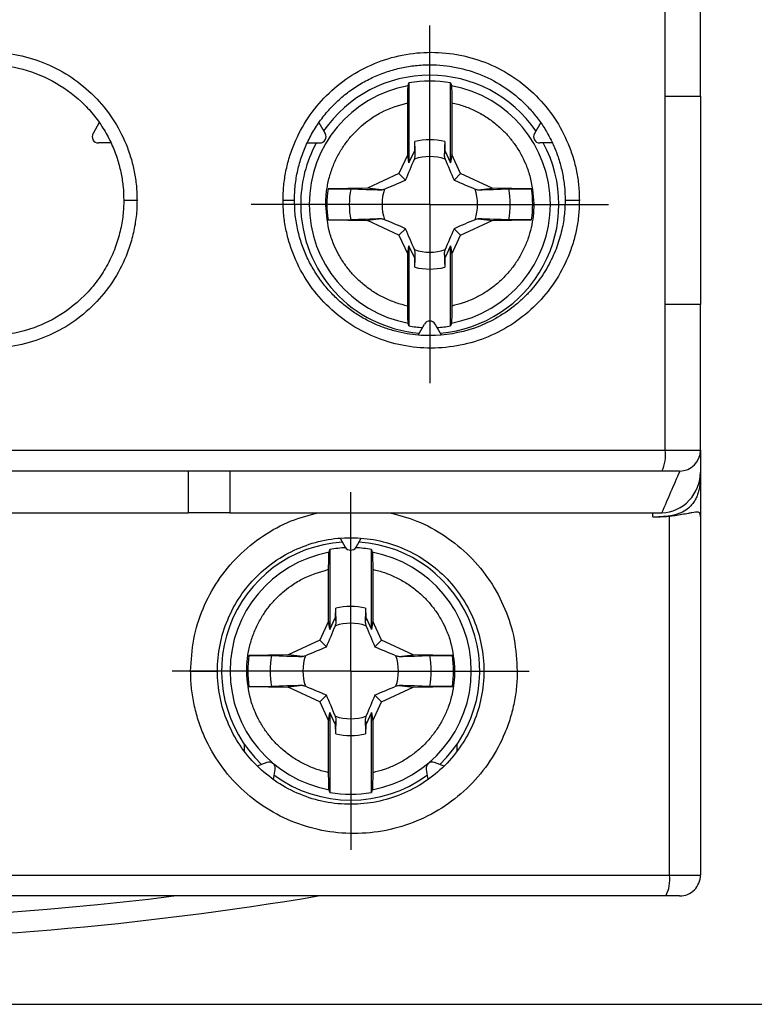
# Model space of a CAD drawing. Header units: inches. Extents: x 0.5 to 21.5, y 0.5 to 16.5.
# Tile 8 of 22: x 18.867 to 19.562, y 6.382 to 7.313. Entities that reach past the tile are written whole.
import ezdxf

# ---------------------------------------------------------------- set-up
doc = ezdxf.new("R2010")
doc.units = ezdxf.units.IN
doc.header["$LTSCALE"] = 2
doc.header["$MEASUREMENT"] = 0
doc.linetypes.add('CENTERX2', pattern=[0.8, 0.5, -0.1, 0.1, -0.1])
doc.layers.add('CENTER', color=40, linetype='CENTERX2')
doc.layers.add('DIMENSIONS', color=140, linetype='Continuous', lineweight=25)
doc.styles.add('SLDTEXTSTYLE0', font='TXT', dxfattribs={"width": 0.7})
doc.dimstyles.new('SLDDIMSTYLE0', dxfattribs={"dimtxt": 0.169922, "dimasz": 0.26, "dimexe": 0, "dimexo": 0.0625, "dimgap": 0.04248, "dimtad": 0, "dimtih": 1, "dimtoh": 1, "dimrnd": 1e-09, "dimzin": 12, "dimdsep": 46, "dimtxsty": 'SLDTEXTSTYLE0', "dimsah": 1, "dimcen": 0.09, "dimadec": 0, "dimazin": 3, "dimtfac": 1, "dimtofl": 0, "dimtmove": 0, "dimatfit": 3, "dimfxl": 0, "dimfrac": 2, "dimtolj": 1, "dimtzin": 12, "dimarcsym": 0})

# ---------------------------------------------------------------- blocks, each defined once
blk = doc.blocks.new('_D_7')
at = {"layer": 'DIMENSIONS'}
for p, q in [((19.41429, 9.41388), (20.56852, 9.41388)), ((20.31852, 9.41388), (20.31852, 8.23967)), ((20.06605, 7.93157), (20.00899, 7.93157)), ((20.00899, 7.93157), (20.00899, 7.66151)), ((20.57099, 7.93157), (20.62805, 7.93157)), ((20.62805, 7.93157), (20.62805, 7.66151)), ((20.00899, 7.66151), (20.06605, 7.66151)), ((20.62805, 7.66151), (20.57099, 7.66151)), ((20.31852, 6.38238), (20.31852, 7.62347)), ((18.04421, 6.38238), (20.56852, 6.38238))]:
    blk.add_line(p, q, dxfattribs=at)
for points in [[(20.31852, 9.41388), (20.27852, 9.15388), (20.35852, 9.15388)], [(20.31852, 6.38238), (20.35852, 6.64238), (20.27852, 6.64238)]]:
    blk.add_solid(points, dxfattribs=at)
at = {"layer": 'DIMENSIONS', "char_height": 0.166667, "attachment_point": 1, "style": 'SLDTEXTSTYLE0'}
for s, insert in [('3.03', (20.06605, 8.18446)), ('77.0', (20.06605, 7.87636))]:
    blk.add_mtext(s, dxfattribs=dict(at, insert=insert))
blk = doc.blocks.new('SW_CENTERMARKSYMBOL_6')
at = {"layer": 'CENTER', "color": 0}
for p, q in [((0, 0.1), (0, 0.1689)), ((0, 0), (0, 0.1)), ((-0.1, 0), (-0.1689, 0)), ((0, 0), (-0.1, 0)), ((0, 0), (0, -0.1)), ((0, 0), (0.1, 0)), ((0.1, 0), (0.1689, 0)), ((0, -0.1), (0, -0.1689))]:
    blk.add_line(p, q, dxfattribs=at)
blk = doc.blocks.new('SW_CENTERMARKSYMBOL_12')
at = {"layer": 'CENTER', "color": 0}
for p, q in [((0, 0.1), (0, 0.1689)), ((0, 0), (0, 0.1)), ((-0.1, 0), (-0.1689, 0)), ((0, 0), (-0.1, 0)), ((0, 0), (0, -0.1)), ((0, 0), (0.1, 0)), ((0.1, 0), (0.1689, 0)), ((0, -0.1), (0, -0.1689))]:
    blk.add_line(p, q, dxfattribs=at)

msp = doc.modelspace()

# ---------------------------------------------------------------- linework, layer by layer
for p, q in [((19.51114, 7.24065), (19.51114, 7.34301)), ((19.47782, 7.24065), (19.47782, 7.32333)), ((19.23555, 7.25315), (19.23555, 7.17749)), ((19.27492, 7.17749), (19.27492, 7.25315)), ((19.47782, 7.0438), (19.47782, 7.24065)), ((19.47782, 7.24065), (19.51114, 7.24065)), ((19.51114, 7.24065), (19.51114, 7.0438)), ((19.23441, 7.18538), (19.23441, 7.23437)), ((19.27605, 7.23437), (19.27605, 7.18538)), ((18.94276, 7.21556), (18.93679, 7.20522)), ((19.15038, 7.21556), (19.15636, 7.20522)), ((19.36008, 7.21556), (19.35411, 7.20522)), ((18.95385, 7.19636), (18.9419, 7.19636)), ((19.1393, 7.19636), (19.15124, 7.19636)), ((19.24095, 7.18907), (19.2411, 7.19771)), ((19.26937, 7.19771), (19.26952, 7.18907)), ((19.37117, 7.19636), (19.35922, 7.19636)), ((19.23441, 7.18538), (19.22606, 7.16746)), ((19.23555, 7.17749), (19.23441, 7.18538)), ((19.23555, 7.17749), (19.24095, 7.18907)), ((19.24156, 7.184), (19.24095, 7.18907)), ((19.26952, 7.18907), (19.2689, 7.184)), ((19.26952, 7.18907), (19.27492, 7.17749)), ((19.27605, 7.18538), (19.27492, 7.17749)), ((19.28441, 7.16746), (19.27605, 7.18538)), ((19.22606, 7.16746), (19.19625, 7.15356)), ((19.23227, 7.16125), (19.22606, 7.16746)), ((19.27819, 7.16125), (19.28441, 7.16746)), ((19.31421, 7.15356), (19.28441, 7.16746)), ((19.19625, 7.15356), (19.15904, 7.15291)), ((19.20952, 7.15196), (19.19625, 7.15356)), ((19.30095, 7.15196), (19.31421, 7.15356)), ((19.35142, 7.15291), (19.31421, 7.15356)), ((19.15904, 7.12366), (19.19625, 7.12301)), ((19.20952, 7.12462), (19.19625, 7.12301)), ((19.22606, 7.10911), (19.19625, 7.12301)), ((19.28441, 7.10911), (19.31421, 7.12301)), ((19.30095, 7.12462), (19.31421, 7.12301)), ((19.31421, 7.12301), (19.35142, 7.12366)), ((19.22606, 7.10911), (19.23227, 7.11532)), ((19.22606, 7.10911), (19.23441, 7.09119)), ((19.27605, 7.09119), (19.28441, 7.10911)), ((19.27819, 7.11532), (19.28441, 7.10911)), ((19.23441, 7.09119), (19.23555, 7.09908)), ((19.23555, 7.09908), (19.23555, 7.02342)), ((19.24095, 7.0875), (19.23555, 7.09908)), ((19.27492, 7.09908), (19.26952, 7.0875)), ((19.27492, 7.09908), (19.27605, 7.09119)), ((19.27492, 7.02342), (19.27492, 7.09908)), ((19.23441, 7.0422), (19.23441, 7.09119)), ((19.24095, 7.0875), (19.24156, 7.09257)), ((19.2689, 7.09257), (19.26952, 7.0875)), ((19.27605, 7.09119), (19.27605, 7.0422)), ((19.2411, 7.07886), (19.24095, 7.0875)), ((19.26952, 7.0875), (19.26937, 7.07886)), ((19.47782, 6.906), (19.47782, 7.0438)), ((19.51114, 7.0438), (19.47782, 7.0438)), ((19.51114, 6.906), (19.51114, 7.0438)), ((19.24415, 7.01475), (19.25012, 7.0251)), ((19.26632, 7.01475), (19.26035, 7.0251)), ((17.78068, 6.906), (19.47782, 6.906)), ((19.47782, 6.906), (19.51114, 6.906)), ((19.51114, 6.906), (19.51114, 6.88529)), ((19.02689, 6.88632), (19.02689, 6.84695)), ((19.06626, 6.88632), (19.06626, 6.84695)), ((19.51114, 6.88529), (19.51114, 6.88238)), ((19.51114, 6.88238), (19.51114, 6.84301)), ((18.64893, 6.84695), (19.02689, 6.84695)), ((19.06626, 6.84695), (19.02689, 6.84695)), ((19.06626, 6.84695), (19.47478, 6.84695)), ((19.46622, 6.84301), (19.46622, 6.84695)), ((19.46622, 6.84301), (19.47177, 6.84301)), ((19.47177, 6.84301), (19.47298, 6.84301)), ((19.48177, 6.50443), (19.48177, 6.84339)), ((19.51114, 6.84301), (19.51114, 6.50443)), ((19.17043, 6.82293), (19.17532, 6.81447)), ((19.18554, 6.81447), (19.19043, 6.82293)), ((19.16074, 6.8122), (19.16074, 6.73655)), ((19.20011, 6.73655), (19.20011, 6.8122)), ((19.15961, 6.74443), (19.15961, 6.79343)), ((19.20125, 6.79343), (19.20125, 6.74443)), ((19.16615, 6.74813), (19.1663, 6.75677)), ((19.19456, 6.75677), (19.19471, 6.74813)), ((19.16074, 6.73655), (19.16615, 6.74813)), ((19.16676, 6.74305), (19.16615, 6.74813)), ((19.19471, 6.74813), (19.1941, 6.74305)), ((19.19471, 6.74813), (19.20011, 6.73655)), ((19.15961, 6.74443), (19.15126, 6.72652)), ((19.16074, 6.73655), (19.15961, 6.74443)), ((19.20125, 6.74443), (19.20011, 6.73655)), ((19.2096, 6.72652), (19.20125, 6.74443)), ((19.15126, 6.72652), (19.12145, 6.71262)), ((19.15747, 6.7203), (19.15126, 6.72652)), ((19.20339, 6.7203), (19.2096, 6.72652)), ((19.23941, 6.71262), (19.2096, 6.72652)), ((19.12145, 6.71262), (19.08424, 6.71197)), ((19.13472, 6.71101), (19.12145, 6.71262)), ((19.22614, 6.71101), (19.23941, 6.71262)), ((19.27662, 6.71197), (19.23941, 6.71262)), ((19.08424, 6.68272), (19.12145, 6.68207)), ((19.13472, 6.68367), (19.12145, 6.68207)), ((19.15126, 6.66817), (19.12145, 6.68207)), ((19.2096, 6.66817), (19.23941, 6.68207)), ((19.22614, 6.68367), (19.23941, 6.68207)), ((19.23941, 6.68207), (19.27662, 6.68272)), ((19.15126, 6.66817), (19.15747, 6.67438)), ((19.20339, 6.67438), (19.2096, 6.66817)), ((19.15126, 6.66817), (19.15961, 6.65025)), ((19.20125, 6.65025), (19.2096, 6.66817)), ((19.15961, 6.65025), (19.16074, 6.65814)), ((19.16074, 6.65814), (19.16074, 6.58248)), ((19.16615, 6.64655), (19.16074, 6.65814)), ((19.20011, 6.65814), (19.19471, 6.64655)), ((19.20011, 6.65814), (19.20125, 6.65025)), ((19.20011, 6.58248), (19.20011, 6.65814)), ((19.15961, 6.60125), (19.15961, 6.65025)), ((19.16615, 6.64655), (19.16676, 6.65163)), ((19.1663, 6.63791), (19.16615, 6.64655)), ((19.1941, 6.65163), (19.19471, 6.64655)), ((19.19471, 6.64655), (19.19456, 6.63791)), ((19.20125, 6.65025), (19.20125, 6.60125)), ((19.08004, 6.62202), (19.08004, 6.62794)), ((19.28082, 6.62794), (19.28082, 6.62124)), ((19.10122, 6.61091), (19.09204, 6.60756)), ((19.26882, 6.60756), (19.25963, 6.61091)), ((19.10736, 6.59471), (19.10906, 6.60433)), ((19.10906, 6.60433), (19.10915, 6.60536)), ((19.2518, 6.60433), (19.2535, 6.59471)), ((17.77672, 6.50443), (19.48177, 6.50443)), ((19.48177, 6.50443), (19.51114, 6.50443)), ((19.4784, 6.48474), (17.78009, 6.48474))]:
    msp.add_line(p, q)
for centre, radius, start, end in [((19.25523, 7.13829), 0.12205, 34.6961, 145.3039), ((19.25523, 7.13829), 0.114, 100.32978, 259.67022), ((19.25523, 7.13829), 0.11654, 80.27509, 99.72491), ((19.25523, 7.13829), 0.114, 280.32978, 79.67022), ((18.9419, 7.20226), 0.00591, 150, 270), ((19.15124, 7.20226), 0.00591, 270, 30), ((19.35922, 7.20226), 0.00591, 150, 270), ((19.25523, 7.13829), 0.12205, 151.58813, 180), ((19.25523, 7.13829), 0.06109, 76.62209, 103.37791), ((19.25523, 7.13829), 0.12205, 274.6961, 28.41187), ((19.25523, 7.13829), 0.04517, 71.31851, 108.68149), ((19.25523, 7.13829), 0.09729, 171.35419, 188.64581), ((19.25523, 7.13829), 0.07615, 168.90274, 191.09726), ((19.25523, 7.13829), 0.04517, 161.31851, 198.68149), ((19.25523, 7.13829), 0.04517, 341.31851, 18.68149), ((19.25523, 7.13829), 0.07615, 348.90274, 11.09726), ((19.25523, 7.13829), 0.09729, 351.35419, 8.64581), ((19.25523, 7.13829), 0.12205, 180, 265.3039), ((19.25523, 7.13829), 0.04517, 251.31851, 288.68149), ((19.25523, 7.13829), 0.06109, 256.62209, 283.37791), ((19.25523, 7.02214), 0.00591, 30, 150), ((19.25523, 7.13829), 0.11654, 260.27509, 266.59188), ((19.25523, 7.13829), 0.11654, 273.40812, 279.72491), ((19.44352, 6.9012), 0.03463, 334.55443, 7.97522), ((19.49145, 6.906), 0.01969, 270, 360), ((19.18043, 6.69734), 0.12205, 93.6695, 226.3305), ((19.18043, 6.69734), 0.11654, 92.28868, 99.72491), ((19.18043, 6.81742), 0.00591, 210, 330), ((19.18043, 6.69734), 0.11654, 80.27509, 87.71132), ((19.18043, 6.69734), 0.12205, 313.6695, 86.3305), ((19.18043, 6.69734), 0.114, 100.32978, 259.67022), ((19.18043, 6.69734), 0.114, 280.32978, 79.67022), ((19.18043, 6.69734), 0.06109, 76.62209, 103.37791), ((19.18043, 6.69734), 0.04517, 71.31851, 108.68149), ((19.18043, 6.69734), 0.09729, 171.35419, 188.64581), ((19.18043, 6.69734), 0.07615, 168.90274, 191.09726), ((19.18043, 6.69734), 0.04517, 161.31851, 198.68149), ((19.18043, 6.69734), 0.04517, 341.31851, 18.68149), ((19.18043, 6.69734), 0.07615, 348.90274, 11.09726), ((19.18043, 6.69734), 0.09729, 351.35419, 8.64581), ((19.18043, 6.69734), 0.04517, 251.31851, 288.68149), ((19.18043, 6.69734), 0.06109, 256.62209, 283.37791), ((19.10324, 6.60536), 0.00591, 0, 110), ((19.25761, 6.60536), 0.00591, 70, 190), ((19.18043, 6.69734), 0.12205, 233.6695, 306.3305), ((19.18043, 6.69734), 0.11654, 260.27509, 279.72491), ((19.45051, 6.49965), 0.03163, 331.8764, 8.68719), ((19.49145, 6.50443), 0.01969, 269.99999, 360), ((18.62925, 9.59104), 3.14961, 260.99424, 279.51235), ((18.62925, 9.59104), 3.12992, 262.95626, 277.04374)]:
    msp.add_arc(centre, radius, start, end)
for points, knots in [([(18.69829, 7.14222), (18.69833, 7.14454), (18.69839, 7.14916), (18.69892, 7.15606), (18.69976, 7.16289), (18.70094, 7.16966), (18.70246, 7.17637), (18.70432, 7.18301), (18.70652, 7.18958), (18.71152, 7.20241), (18.72132, 7.22073), (18.73897, 7.24193), (18.76033, 7.25943), (18.78475, 7.27229), (18.81119, 7.2803), (18.83875, 7.28287), (18.86635, 7.28015), (18.89287, 7.27192), (18.9173, 7.25883), (18.93855, 7.24113), (18.95602, 7.2198), (18.96668, 7.19948), (18.97276, 7.18235), (18.97601, 7.16918), (18.97805, 7.15578), (18.9783, 7.14675), (18.97842, 7.14222)], [0, 0, 0, 0, 0.015837, 0.031565, 0.047222, 0.062847, 0.078479, 0.094158, 0.109922, 0.125808, 0.188193, 0.250747, 0.313136, 0.375611, 0.438127, 0.50069, 0.563605, 0.62652, 0.689259, 0.751917, 0.814346, 0.876524, 0.907629, 0.93838, 0.969072, 1, 1, 1, 1]), ([(19.11651, 7.14222), (19.11654, 7.14453), (19.11661, 7.14914), (19.11713, 7.15601), (19.11796, 7.16281), (19.11914, 7.16956), (19.12065, 7.17624), (19.12249, 7.18285), (19.12467, 7.1894), (19.12964, 7.2022), (19.13938, 7.22048), (19.15694, 7.24168), (19.17821, 7.2592), (19.20259, 7.27213), (19.22904, 7.28024), (19.25663, 7.28287), (19.28424, 7.28021), (19.31071, 7.27208), (19.33511, 7.2591), (19.35637, 7.24153), (19.3739, 7.22029), (19.38467, 7.19998), (19.39086, 7.18279), (19.39418, 7.16949), (19.39626, 7.15594), (19.39651, 7.14681), (19.39664, 7.14222)], [0, 0, 0, 0, 0.015729, 0.03135, 0.046902, 0.062424, 0.077953, 0.093529, 0.10919, 0.124974, 0.187056, 0.249348, 0.311634, 0.374061, 0.43688, 0.499799, 0.562815, 0.625824, 0.688493, 0.75104, 0.813397, 0.875527, 0.906848, 0.937828, 0.968776, 1, 1, 1, 1]), ([(18.70996, 7.14222), (18.71, 7.14463), (18.71008, 7.14943), (18.71071, 7.15662), (18.71171, 7.16376), (18.71313, 7.17083), (18.71494, 7.17781), (18.71713, 7.18468), (18.71972, 7.19141), (18.72267, 7.19798), (18.72599, 7.20438), (18.72967, 7.21058), (18.73369, 7.21657), (18.73804, 7.22231), (18.7427, 7.22781), (18.75719, 7.24305), (18.78759, 7.26352), (18.83208, 7.27236), (18.88238, 7.26588), (18.91794, 7.24536), (18.93967, 7.22033), (18.9484, 7.20735), (18.95521, 7.19403), (18.96022, 7.18065), (18.96357, 7.16747), (18.96552, 7.15468), (18.96575, 7.1463), (18.96586, 7.14222)], [0, 0, 0, 0, 0.017988, 0.035986, 0.053987, 0.071984, 0.089976, 0.107965, 0.125952, 0.14394, 0.161928, 0.179916, 0.197903, 0.215889, 0.233874, 0.251857, 0.373394, 0.500998, 0.582231, 0.75084, 0.791498, 0.830469, 0.867753, 0.903345, 0.937252, 0.969478, 1, 1, 1, 1]), ([(19.12728, 7.14222), (19.12732, 7.14459), (19.1274, 7.14931), (19.12801, 7.15637), (19.12897, 7.16338), (19.13034, 7.17032), (19.13207, 7.17715), (19.13418, 7.18387), (19.13665, 7.19045), (19.13947, 7.19688), (19.14264, 7.20313), (19.14613, 7.20919), (19.14995, 7.21504), (19.15407, 7.22067), (19.15848, 7.22605), (19.16317, 7.23118), (19.16812, 7.23603), (19.17332, 7.2406), (19.17875, 7.24488), (19.1844, 7.24885), (19.19023, 7.25251), (19.19625, 7.25584), (19.20242, 7.25883), (19.20873, 7.26149), (19.21517, 7.26381), (19.2217, 7.26577), (19.22833, 7.26738), (19.23501, 7.26863), (19.24174, 7.26952), (19.2485, 7.27006), (19.26968, 7.27062), (19.30556, 7.26352), (19.33748, 7.24209), (19.35417, 7.22367), (19.36152, 7.21382), (19.36794, 7.20321), (19.37335, 7.19194), (19.37768, 7.18009), (19.38081, 7.16777), (19.38281, 7.15509), (19.38306, 7.14652), (19.38318, 7.14222)], [0, 0, 0, 0, 0.017597, 0.03518, 0.052742, 0.070275, 0.08778, 0.105257, 0.12271, 0.140138, 0.157544, 0.174925, 0.192281, 0.209613, 0.22692, 0.244203, 0.261461, 0.278694, 0.295903, 0.313089, 0.330249, 0.347386, 0.364498, 0.381586, 0.39865, 0.41569, 0.432706, 0.449698, 0.466666, 0.48361, 0.50053, 0.62565, 0.750567, 0.78091, 0.811492, 0.842312, 0.87337, 0.904663, 0.936199, 0.967987, 1, 1, 1, 1]), ([(19.23441, 7.23437), (19.23441, 7.23835), (19.23445, 7.24224), (19.23459, 7.24815), (19.23469, 7.25007), (19.23479, 7.25044)], [0, 0, 0, 0, 0.5, 0.5, 1, 1, 1, 1]), ([(19.27568, 7.25044), (19.27578, 7.25007), (19.27588, 7.24815), (19.27601, 7.24226), (19.27605, 7.23835), (19.27605, 7.23437)], [0, 0, 0, 0, 0.5, 0.5, 1, 1, 1, 1]), ([(19.15692, 7.13755), (19.15694, 7.13953), (19.15698, 7.14347), (19.15749, 7.14937), (19.15833, 7.15523), (19.15952, 7.16103), (19.16106, 7.16675), (19.16294, 7.17237), (19.16516, 7.17786), (19.1677, 7.18321), (19.17044, 7.18818), (19.17332, 7.19277), (19.17732, 7.19843), (19.18293, 7.20519), (19.19037, 7.21244), (19.19908, 7.21923), (19.21309, 7.22803), (19.22576, 7.2318), (19.23441, 7.23437)], [0, 0, 0, 0, 0.044135, 0.088271, 0.132406, 0.176542, 0.220679, 0.264816, 0.308954, 0.353092, 0.397232, 0.435833, 0.474431, 0.552184, 0.632014, 0.706231, 0.799247, 1, 1, 1, 1]), ([(19.27605, 7.23437), (19.27795, 7.23393), (19.28175, 7.23304), (19.28734, 7.23127), (19.29282, 7.2292), (19.29816, 7.2268), (19.30336, 7.22409), (19.30838, 7.22108), (19.31321, 7.21777), (19.31784, 7.21418), (19.32335, 7.20936), (19.32947, 7.20302), (19.33588, 7.19484), (19.34134, 7.18615), (19.34611, 7.17631), (19.35174, 7.16096), (19.35281, 7.14792), (19.35355, 7.13902)], [0, 0, 0, 0, 0.0441437, 0.0882876, 0.1324317, 0.1765761, 0.220721, 0.2648664, 0.3090126, 0.3531596, 0.3973075, 0.4744308, 0.5521246, 0.6320121, 0.7060855, 0.7992481, 1, 1, 1, 1]), ([(19.15904, 7.15291), (19.16349, 7.15299), (19.16786, 7.15303), (19.17536, 7.15305), (19.1785, 7.15301), (19.1805, 7.15294)], [0, 0, 0, 0, 0.5, 0.5, 1, 1, 1, 1]), ([(19.32996, 7.15294), (19.33197, 7.15301), (19.33508, 7.15305), (19.34258, 7.15303), (19.34698, 7.15299), (19.35142, 7.15291)], [0, 0, 0, 0, 0.5, 0.5, 1, 1, 1, 1]), ([(18.97842, 7.14222), (18.97838, 7.13963), (18.9783, 7.13447), (18.97764, 7.12676), (18.97658, 7.11912), (18.97509, 7.11156), (18.97318, 7.10408), (18.97084, 7.09666), (18.9658, 7.08328), (18.95604, 7.06468), (18.93858, 7.04335), (18.91733, 7.02564), (18.8929, 7.01254), (18.86639, 7.0043), (18.83878, 7.00158), (18.81121, 7.00414), (18.78477, 7.01215), (18.76034, 7.02501), (18.73898, 7.0425), (18.72132, 7.06372), (18.71043, 7.08407), (18.70417, 7.10135), (18.70079, 7.11474), (18.69868, 7.12839), (18.69842, 7.1376), (18.69829, 7.14222)], [0, 0, 0, 0, 0.017697, 0.035281, 0.052805, 0.070325, 0.087894, 0.105569, 0.123403, 0.185565, 0.24804, 0.310673, 0.373428, 0.436336, 0.499279, 0.561839, 0.624386, 0.686852, 0.749272, 0.811806, 0.874226, 0.905855, 0.937153, 0.968431, 1, 1, 1, 1]), ([(18.96586, 7.14222), (18.96582, 7.13987), (18.96575, 7.1351), (18.96512, 7.12784), (18.96407, 7.12039), (18.96252, 7.1128), (18.96045, 7.1051), (18.95782, 7.09733), (18.95461, 7.08953), (18.95078, 7.08175), (18.94632, 7.07406), (18.9412, 7.06651), (18.9354, 7.05917), (18.92246, 7.04506), (18.90133, 7.02932), (18.87352, 7.01846), (18.85303, 7.01481), (18.83992, 7.01417), (18.83133, 7.01438), (18.82414, 7.01494), (18.81659, 7.01598), (18.80869, 7.01756), (18.8005, 7.01976), (18.79208, 7.02264), (18.78349, 7.02629), (18.77482, 7.03076), (18.76617, 7.03611), (18.75763, 7.0424), (18.74933, 7.04966), (18.74141, 7.05794), (18.734, 7.06723), (18.72728, 7.07754), (18.72139, 7.08883), (18.71651, 7.10105), (18.71284, 7.11413), (18.71042, 7.12795), (18.71011, 7.13742), (18.70996, 7.14222)], [0, 0, 0, 0, 0.017539, 0.035661, 0.05436, 0.073628, 0.093466, 0.113875, 0.134857, 0.156414, 0.178544, 0.201245, 0.224519, 0.248364, 0.344218, 0.418, 0.469628, 0.499047, 0.515927, 0.53386, 0.552847, 0.572887, 0.59398, 0.616127, 0.639328, 0.663583, 0.688891, 0.715255, 0.742672, 0.771144, 0.800671, 0.831254, 0.862892, 0.895581, 0.929328, 0.964142, 1, 1, 1, 1]), ([(18.96586, 7.14222), (18.96586, 7.14222), (18.96613, 7.14222), (18.96737, 7.14222), (18.96835, 7.14222), (18.97083, 7.14222), (18.97233, 7.14222), (18.97542, 7.14222), (18.97699, 7.14222), (18.97842, 7.14222)], [0, 0, 0, 0, 0.25, 0.25, 0.5, 0.5, 0.75, 0.75, 1, 1, 1, 1]), ([(19.39664, 7.14222), (19.39661, 7.13992), (19.39654, 7.13534), (19.39602, 7.12849), (19.3952, 7.12171), (19.39403, 7.11499), (19.39253, 7.10834), (19.3907, 7.10175), (19.38854, 7.09522), (19.3836, 7.08243), (19.37389, 7.06415), (19.35637, 7.04292), (19.3351, 7.02535), (19.3107, 7.01237), (19.28423, 7.00423), (19.25662, 7.00158), (19.22903, 7.00421), (19.20258, 7.01231), (19.1782, 7.02525), (19.15693, 7.04277), (19.13937, 7.06397), (19.12855, 7.08428), (19.12234, 7.10151), (19.11898, 7.11485), (19.11689, 7.12845), (19.11664, 7.13762), (19.11651, 7.14222)], [0, 0, 0, 0, 0.015665, 0.031225, 0.046718, 0.062182, 0.077657, 0.093181, 0.108792, 0.124529, 0.186637, 0.249023, 0.311554, 0.374241, 0.437233, 0.500266, 0.563168, 0.626005, 0.688413, 0.750716, 0.812978, 0.875083, 0.906501, 0.937588, 0.968651, 1, 1, 1, 1]), ([(19.11651, 7.14222), (19.11904, 7.14222), (19.12194, 7.14222), (19.12615, 7.14222), (19.12728, 7.14222), (19.12728, 7.14222)], [0, 0, 0, 0, 0.5, 0.5, 1, 1, 1, 1]), ([(19.38318, 7.14222), (19.38315, 7.13983), (19.38307, 7.13496), (19.38241, 7.12753), (19.3813, 7.11988), (19.37966, 7.11204), (19.37745, 7.10405), (19.37464, 7.09596), (19.37117, 7.08783), (19.36701, 7.07972), (19.36214, 7.0717), (19.35652, 7.06384), (19.35015, 7.05622), (19.34301, 7.04894), (19.32694, 7.03498), (19.29827, 7.01912), (19.26592, 7.01367), (19.24447, 7.01457), (19.23358, 7.01595), (19.22262, 7.01832), (19.21167, 7.02173), (19.20085, 7.0262), (19.19027, 7.03177), (19.18005, 7.03844), (19.17033, 7.04622), (19.16124, 7.05509), (19.15292, 7.06502), (19.14551, 7.07595), (19.13917, 7.0878), (19.13401, 7.10049), (19.13021, 7.1139), (19.12775, 7.12789), (19.12744, 7.13742), (19.12728, 7.14222)], [0, 0, 0, 0, 0.017785, 0.036275, 0.055461, 0.075335, 0.095898, 0.117152, 0.139099, 0.161743, 0.18508, 0.209111, 0.233835, 0.259252, 0.285363, 0.393065, 0.499868, 0.526658, 0.554043, 0.582024, 0.6106, 0.639772, 0.669538, 0.699901, 0.730859, 0.762412, 0.794562, 0.827309, 0.860652, 0.894588, 0.929123, 0.964269, 1, 1, 1, 1]), ([(19.23441, 7.0422), (19.23251, 7.04264), (19.22871, 7.04354), (19.22313, 7.0453), (19.21765, 7.04737), (19.2123, 7.04977), (19.20711, 7.05248), (19.20209, 7.0555), (19.19725, 7.0588), (19.19262, 7.0624), (19.18712, 7.06721), (19.181, 7.07355), (19.17458, 7.08173), (19.16913, 7.09042), (19.16436, 7.10026), (19.15873, 7.11562), (19.15765, 7.12865), (19.15692, 7.13755)], [0, 0, 0, 0, 0.044144, 0.088288, 0.132432, 0.176576, 0.220721, 0.264867, 0.309013, 0.35316, 0.397308, 0.474431, 0.552125, 0.632012, 0.706086, 0.799248, 1, 1, 1, 1]), ([(19.35355, 7.13902), (19.35355, 7.13877), (19.35357, 7.13483), (19.35313, 7.12716), (19.35125, 7.11618), (19.34815, 7.10549), (19.34385, 7.09521), (19.33842, 7.08548), (19.33193, 7.07643), (19.32446, 7.06817), (19.3161, 7.0608), (19.30696, 7.05442), (19.29716, 7.04914), (19.28684, 7.04491), (19.27965, 7.0431), (19.27605, 7.0422)], [0, 0, 0, 0, 0.00546, 0.088336, 0.171213, 0.254091, 0.33697, 0.41985, 0.50273, 0.58561, 0.66849, 0.751369, 0.834248, 0.917125, 1, 1, 1, 1]), ([(19.38318, 7.14222), (19.38318, 7.14222), (19.38347, 7.14222), (19.38483, 7.14222), (19.38589, 7.14222), (19.3886, 7.14222), (19.39023, 7.14222), (19.39352, 7.14222), (19.39517, 7.14222), (19.39664, 7.14222)], [0, 0, 0, 0, 0.25, 0.25, 0.5, 0.5, 0.75, 0.75, 1, 1, 1, 1]), ([(19.15904, 7.12366), (19.16349, 7.12358), (19.16786, 7.12354), (19.17536, 7.12353), (19.1785, 7.12356), (19.1805, 7.12363)], [0, 0, 0, 0, 0.5, 0.5, 1, 1, 1, 1]), ([(19.35142, 7.12366), (19.34697, 7.12358), (19.34261, 7.12354), (19.3351, 7.12353), (19.33197, 7.12356), (19.32996, 7.12363)], [0, 0, 0, 0, 0.5, 0.5, 1, 1, 1, 1]), ([(19.23479, 7.02613), (19.23469, 7.0265), (19.23459, 7.02843), (19.23445, 7.03432), (19.23441, 7.03822), (19.23441, 7.0422)], [0, 0, 0, 0, 0.5, 0.5, 1, 1, 1, 1]), ([(19.27605, 7.0422), (19.27605, 7.03822), (19.27601, 7.03433), (19.27588, 7.02842), (19.27578, 7.0265), (19.27568, 7.02613)], [0, 0, 0, 0, 0.5, 0.5, 1, 1, 1, 1]), ([(19.47479, 6.88632), (19.45923, 6.88632), (19.42811, 6.88632), (19.38136, 6.88632), (19.33459, 6.88632), (19.28779, 6.88632), (19.24095, 6.88632), (19.19409, 6.88632), (19.14719, 6.88632), (19.10026, 6.88632), (19.0533, 6.88632), (19.00631, 6.88632), (18.95928, 6.88632), (18.91223, 6.88632), (18.86514, 6.88632), (18.81802, 6.88632), (18.77087, 6.88632), (18.72369, 6.88632), (18.67648, 6.88632), (18.61666, 6.88632), (18.54427, 6.88632), (18.45935, 6.88632), (18.37454, 6.88632), (18.28982, 6.88632), (18.20521, 6.88632), (18.12069, 6.88632), (18.03628, 6.88632), (17.95197, 6.88632), (17.86774, 6.88632), (17.81173, 6.88632), (17.7837, 6.88632)], [0, 0, 0, 0, 0.027823, 0.05563, 0.083422, 0.111202, 0.138973, 0.166735, 0.194492, 0.222244, 0.249994, 0.277745, 0.305498, 0.333255, 0.361019, 0.38879, 0.416573, 0.444367, 0.472176, 0.500002, 0.550071, 0.600093, 0.650079, 0.700043, 0.749994, 0.799947, 0.849912, 0.899901, 0.949926, 1, 1, 1, 1]), ([(19.47478, 6.84695), (19.48457, 6.84695), (19.49398, 6.85151), (19.5072, 6.86572), (19.51114, 6.8754), (19.51114, 6.88529)], [0, 0, 0, 0, 0.5, 0.5, 1, 1, 1, 1]), ([(19.49145, 6.88632), (19.49143, 6.88632), (19.49138, 6.88632), (19.49098, 6.88632), (19.49023, 6.88632), (19.4889, 6.88632), (19.48682, 6.88632), (19.48423, 6.88632), (19.48128, 6.88632), (19.47811, 6.88632), (19.4759, 6.88632), (19.47479, 6.88632)], [0, 0, 0, 0, 0.0801977, 0.160528, 0.2420304, 0.369561, 0.500058, 0.6275894, 0.7580873, 0.8783233, 1, 1, 1, 1]), ([(19.51114, 6.88238), (19.5111, 6.88055), (19.51104, 6.87703), (19.51044, 6.87195), (19.50948, 6.86729), (19.5081, 6.86303), (19.50632, 6.85917), (19.50411, 6.85572), (19.49924, 6.85005), (19.48835, 6.84387), (19.47765, 6.84332), (19.47177, 6.84301)], [0, 0, 0, 0, 0.0858499, 0.1655783, 0.2398475, 0.3094788, 0.375469, 0.4389863, 0.501335, 0.7256562, 1, 1, 1, 1]), ([(19.0291, 6.69734), (19.02966, 6.70739), (19.03079, 6.72751), (19.04003, 6.75646), (19.0542, 6.78318), (19.07355, 6.80652), (19.097, 6.82568), (19.12279, 6.83981), (19.14126, 6.84466), (19.14999, 6.84695)], [0, 0, 0, 0, 0.144623, 0.289584, 0.433935, 0.578843, 0.724032, 0.869625, 1, 1, 1, 1]), ([(19.21702, 6.84695), (19.22578, 6.84464), (19.24431, 6.83977), (19.27015, 6.82558), (19.2936, 6.80637), (19.31292, 6.78299), (19.32703, 6.75629), (19.33622, 6.72741), (19.33734, 6.70736), (19.3379, 6.69734)], [0, 0, 0, 0, 0.13086, 0.276936, 0.422637, 0.567582, 0.711889, 0.856123, 1, 1, 1, 1]), ([(19.48177, 6.84339), (19.48037, 6.84328), (19.47744, 6.84305), (19.4745, 6.84302), (19.47298, 6.84301)], [0, 0, 0, 0, 0.481202, 1, 1, 1, 1]), ([(19.51114, 6.84301), (19.51114, 6.84331), (19.51113, 6.84394), (19.51107, 6.84472), (19.51094, 6.84544), (19.51066, 6.8462), (19.51014, 6.84689), (19.50837, 6.84777), (19.50485, 6.84735), (19.49912, 6.84616), (19.49383, 6.84512), (19.48767, 6.84405), (19.48356, 6.84359), (19.48177, 6.84339)], [0, 0, 0, 0, 0.026484, 0.056152, 0.089478, 0.126798, 0.187016, 0.252422, 0.500429, 0.596027, 0.750172, 0.890952, 1, 1, 1, 1]), ([(19.05445, 6.69734), (19.05445, 6.7139), (19.05776, 6.73048), (19.07048, 6.76104), (19.07989, 6.77503), (19.1033, 6.79832), (19.1173, 6.8076), (19.14775, 6.82012), (19.16418, 6.82335), (19.19701, 6.8233), (19.21341, 6.82004), (19.24375, 6.80749), (19.25769, 6.79821), (19.28101, 6.77497), (19.29039, 6.761), (19.3031, 6.73048), (19.30641, 6.7139), (19.30641, 6.69734)], [0, 0, 0, 0, 0.125, 0.125, 0.25, 0.25, 0.375, 0.375, 0.5, 0.5, 0.625, 0.625, 0.75, 0.75, 0.875, 0.875, 1, 1, 1, 1]), ([(19.15961, 6.79343), (19.15961, 6.79741), (19.15965, 6.8013), (19.15979, 6.80721), (19.15988, 6.80913), (19.15999, 6.8095)], [0, 0, 0, 0, 0.5, 0.5, 1, 1, 1, 1]), ([(19.20087, 6.8095), (19.20098, 6.80913), (19.20107, 6.8072), (19.20121, 6.80131), (19.20125, 6.7974), (19.20125, 6.79343)], [0, 0, 0, 0, 0.5, 0.5, 1, 1, 1, 1]), ([(19.08212, 6.69661), (19.08213, 6.69858), (19.08217, 6.70253), (19.08268, 6.70843), (19.08352, 6.71429), (19.08472, 6.72009), (19.08626, 6.72581), (19.08814, 6.73142), (19.09036, 6.73691), (19.0929, 6.74226), (19.09564, 6.74723), (19.09852, 6.75183), (19.10252, 6.75748), (19.10813, 6.76425), (19.11557, 6.77149), (19.12428, 6.77829), (19.13828, 6.78708), (19.15095, 6.79085), (19.15961, 6.79343)], [0, 0, 0, 0, 0.044135, 0.088271, 0.132406, 0.176542, 0.220679, 0.264816, 0.308954, 0.353092, 0.397232, 0.435833, 0.474431, 0.552184, 0.632014, 0.706231, 0.799247, 1, 1, 1, 1]), ([(19.20125, 6.79343), (19.20315, 6.79298), (19.20695, 6.79209), (19.21254, 6.79033), (19.21802, 6.78826), (19.22336, 6.78586), (19.22855, 6.78315), (19.23357, 6.78013), (19.23841, 6.77682), (19.24304, 6.77323), (19.24854, 6.76841), (19.25466, 6.76207), (19.26108, 6.7539), (19.26653, 6.7452), (19.27131, 6.73537), (19.27693, 6.72001), (19.27801, 6.70698), (19.27874, 6.69807)], [0, 0, 0, 0, 0.044144, 0.088288, 0.132432, 0.176576, 0.220721, 0.264866, 0.309013, 0.35316, 0.397308, 0.474431, 0.552125, 0.632012, 0.706085, 0.799248, 1, 1, 1, 1]), ([(19.08424, 6.71197), (19.08869, 6.71204), (19.09306, 6.71209), (19.10056, 6.7121), (19.10369, 6.71207), (19.1057, 6.712)], [0, 0, 0, 0, 0.5, 0.5, 1, 1, 1, 1]), ([(19.25516, 6.712), (19.25716, 6.71207), (19.26027, 6.7121), (19.26778, 6.71209), (19.27217, 6.71204), (19.27662, 6.71197)], [0, 0, 0, 0, 0.5, 0.5, 1, 1, 1, 1]), ([(19.3379, 6.69734), (19.33786, 6.69482), (19.33779, 6.6898), (19.33722, 6.6823), (19.33632, 6.67488), (19.33504, 6.66752), (19.3334, 6.66022), (19.33139, 6.653), (19.32902, 6.64585), (19.3236, 6.63181), (19.31293, 6.61173), (19.29365, 6.58839), (19.27023, 6.56905), (19.24331, 6.55474), (19.21409, 6.54576), (19.1836, 6.54283), (19.15313, 6.54572), (19.12394, 6.55464), (19.09704, 6.56887), (19.0736, 6.58814), (19.05425, 6.61145), (19.04234, 6.63376), (19.0355, 6.65267), (19.03182, 6.66731), (19.02952, 6.68223), (19.02924, 6.69229), (19.0291, 6.69734)], [0, 0, 0, 0, 0.0155915, 0.0310799, 0.0465032, 0.0618999, 0.0773085, 0.0927677, 0.1083157, 0.12399, 0.1859919, 0.248315, 0.3109414, 0.373761, 0.4369733, 0.500234, 0.5633405, 0.6263597, 0.6888546, 0.7512073, 0.8134163, 0.875434, 0.9067698, 0.9377702, 0.9687439, 1, 1, 1, 1]), ([(19.0291, 6.69734), (19.03234, 6.69734), (19.03574, 6.69734), (19.04211, 6.69734), (19.04507, 6.69734), (19.04985, 6.69734), (19.05166, 6.69734), (19.05395, 6.69734), (19.05445, 6.69734), (19.05445, 6.69734)], [0, 0, 0, 0, 0.25, 0.25, 0.5, 0.5, 0.75, 0.75, 1, 1, 1, 1]), ([(19.30641, 6.69734), (19.30641, 6.68078), (19.3031, 6.66421), (19.29039, 6.63368), (19.28101, 6.61972), (19.25769, 6.59647), (19.24375, 6.5872), (19.21341, 6.57465), (19.19701, 6.57138), (19.16418, 6.57134), (19.14775, 6.57456), (19.1173, 6.58708), (19.1033, 6.59637), (19.07989, 6.61965), (19.07048, 6.63365), (19.05776, 6.66421), (19.05445, 6.68078), (19.05445, 6.69734)], [0, 0, 0, 0, 0.125, 0.125, 0.25, 0.25, 0.375, 0.375, 0.5, 0.5, 0.625, 0.625, 0.75, 0.75, 0.875, 0.875, 1, 1, 1, 1]), ([(19.15961, 6.60125), (19.15771, 6.6017), (19.15391, 6.60259), (19.14832, 6.60436), (19.14284, 6.60643), (19.1375, 6.60883), (19.13231, 6.61154), (19.12728, 6.61455), (19.12245, 6.61786), (19.11782, 6.62145), (19.11232, 6.62627), (19.10619, 6.63261), (19.09978, 6.64078), (19.09433, 6.64948), (19.08955, 6.65931), (19.08393, 6.67467), (19.08285, 6.68771), (19.08212, 6.69661)], [0, 0, 0, 0, 0.044144, 0.088288, 0.132432, 0.176576, 0.220721, 0.264867, 0.309013, 0.35316, 0.397308, 0.474431, 0.552125, 0.632012, 0.706086, 0.799248, 1, 1, 1, 1]), ([(19.27874, 6.69807), (19.27875, 6.69783), (19.27877, 6.69388), (19.27833, 6.68622), (19.27645, 6.67524), (19.27334, 6.66454), (19.26905, 6.65426), (19.26362, 6.64454), (19.25713, 6.63548), (19.24965, 6.62722), (19.2413, 6.61986), (19.23216, 6.61348), (19.22236, 6.60819), (19.21204, 6.60396), (19.20485, 6.60216), (19.20125, 6.60125)], [0, 0, 0, 0, 0.0054604, 0.0883359, 0.171213, 0.2540913, 0.3369705, 0.4198503, 0.5027304, 0.5856105, 0.6684903, 0.7513694, 0.8342476, 0.9171246, 1, 1, 1, 1]), ([(19.30641, 6.69734), (19.30641, 6.69734), (19.30709, 6.69734), (19.31025, 6.69734), (19.31275, 6.69734), (19.3191, 6.69734), (19.32291, 6.69734), (19.3306, 6.69734), (19.33446, 6.69734), (19.3379, 6.69734)], [0, 0, 0, 0, 0.25, 0.25, 0.5, 0.5, 0.75, 0.75, 1, 1, 1, 1]), ([(19.08424, 6.68272), (19.08869, 6.68264), (19.09306, 6.68259), (19.10056, 6.68258), (19.10369, 6.68261), (19.1057, 6.68268)], [0, 0, 0, 0, 0.5, 0.5, 1, 1, 1, 1]), ([(19.27662, 6.68272), (19.27217, 6.68264), (19.2678, 6.68259), (19.2603, 6.68258), (19.25716, 6.68261), (19.25516, 6.68268)], [0, 0, 0, 0, 0.5, 0.5, 1, 1, 1, 1]), ([(19.15999, 6.58518), (19.15988, 6.58556), (19.15979, 6.58748), (19.15965, 6.59337), (19.15961, 6.59728), (19.15961, 6.60125)], [0, 0, 0, 0, 0.5, 0.5, 1, 1, 1, 1]), ([(19.20125, 6.60125), (19.20125, 6.59728), (19.20121, 6.59339), (19.20107, 6.58748), (19.20098, 6.58556), (19.20087, 6.58518)], [0, 0, 0, 0, 0.5, 0.5, 1, 1, 1, 1]), ([(19.49145, 6.48474), (19.49143, 6.48474), (19.49137, 6.48474), (19.49091, 6.48474), (19.49017, 6.48474), (19.48912, 6.48474), (19.48769, 6.48474), (19.48581, 6.48474), (19.4835, 6.48474), (19.48101, 6.48474), (19.47928, 6.48474), (19.4784, 6.48474)], [0, 0, 0, 0, 0.101579, 0.200385, 0.298419, 0.397729, 0.500286, 0.627657, 0.75799, 0.878275, 1, 1, 1, 1])]:
    msp.add_open_spline(points, degree=3, knots=knots)
for points in [[(19.23479, 7.25044), (19.23504, 7.25135), (19.2353, 7.25225), (19.23555, 7.25315)], [(19.27492, 7.25315), (19.27517, 7.25225), (19.27542, 7.25135), (19.27568, 7.25044)], [(19.24156, 7.184), (19.24141, 7.1886), (19.24125, 7.19316), (19.2411, 7.19771)], [(19.26937, 7.19771), (19.26921, 7.19316), (19.26906, 7.1886), (19.2689, 7.184)], [(19.24077, 7.18107), (19.24104, 7.18206), (19.2413, 7.18303), (19.24156, 7.184)], [(19.2689, 7.184), (19.26916, 7.18303), (19.26943, 7.18206), (19.2697, 7.18107)], [(19.23227, 7.16125), (19.23529, 7.16806), (19.23806, 7.1746), (19.24077, 7.18107)], [(19.2697, 7.18107), (19.27241, 7.1746), (19.27518, 7.16806), (19.27819, 7.16125)], [(19.21245, 7.15275), (19.21892, 7.15546), (19.22546, 7.15823), (19.23227, 7.16125)], [(19.27819, 7.16125), (19.285, 7.15823), (19.29155, 7.15546), (19.29802, 7.15275)], [(19.1805, 7.15294), (19.19011, 7.15261), (19.19975, 7.15228), (19.20952, 7.15196)], [(19.20952, 7.15196), (19.21049, 7.15222), (19.21146, 7.15248), (19.21245, 7.15275)], [(19.29802, 7.15275), (19.299, 7.15248), (19.29998, 7.15222), (19.30095, 7.15196)], [(19.30095, 7.15196), (19.31072, 7.15228), (19.32035, 7.15261), (19.32996, 7.15294)], [(19.20952, 7.12462), (19.19975, 7.12429), (19.19011, 7.12396), (19.1805, 7.12363)], [(19.21245, 7.12382), (19.21146, 7.12409), (19.21049, 7.12435), (19.20952, 7.12462)], [(19.23227, 7.11532), (19.22546, 7.11834), (19.21892, 7.12111), (19.21245, 7.12382)], [(19.29802, 7.12382), (19.29155, 7.12111), (19.285, 7.11834), (19.27819, 7.11532)], [(19.30095, 7.12462), (19.29998, 7.12435), (19.299, 7.12409), (19.29802, 7.12382)], [(19.32996, 7.12363), (19.32035, 7.12396), (19.31072, 7.12429), (19.30095, 7.12462)], [(19.24077, 7.0955), (19.23806, 7.10197), (19.23529, 7.10851), (19.23227, 7.11532)], [(19.27819, 7.11532), (19.27518, 7.10851), (19.27241, 7.10197), (19.2697, 7.0955)], [(19.24156, 7.09257), (19.2413, 7.09354), (19.24104, 7.09451), (19.24077, 7.0955)], [(19.2411, 7.07886), (19.24125, 7.08341), (19.24141, 7.08797), (19.24156, 7.09257)], [(19.2697, 7.0955), (19.26943, 7.09451), (19.26916, 7.09354), (19.2689, 7.09257)], [(19.2689, 7.09257), (19.26906, 7.08797), (19.26921, 7.08341), (19.26937, 7.07886)], [(19.23555, 7.02342), (19.2353, 7.02432), (19.23504, 7.02523), (19.23479, 7.02613)], [(19.27568, 7.02613), (19.27542, 7.02523), (19.27517, 7.02432), (19.27492, 7.02342)], [(19.47478, 6.84695), (19.48044, 6.86007), (19.48612, 6.8732), (19.49183, 6.88632)], [(19.15999, 6.8095), (19.16024, 6.8104), (19.16049, 6.8113), (19.16074, 6.8122)], [(19.20011, 6.8122), (19.20037, 6.8113), (19.20062, 6.8104), (19.20087, 6.8095)], [(19.16676, 6.74305), (19.16661, 6.74765), (19.16645, 6.75222), (19.1663, 6.75677)], [(19.19456, 6.75677), (19.19441, 6.75222), (19.19425, 6.74765), (19.1941, 6.74305)], [(19.15747, 6.7203), (19.16048, 6.72711), (19.16325, 6.73365), (19.16596, 6.74013)], [(19.16596, 6.74013), (19.16623, 6.74111), (19.1665, 6.74209), (19.16676, 6.74305)], [(19.1941, 6.74305), (19.19436, 6.74209), (19.19463, 6.74111), (19.1949, 6.74013)], [(19.1949, 6.74013), (19.1976, 6.73365), (19.20037, 6.72711), (19.20339, 6.7203)], [(19.13764, 6.71181), (19.14412, 6.71452), (19.15066, 6.71729), (19.15747, 6.7203)], [(19.20339, 6.7203), (19.2102, 6.71729), (19.21674, 6.71452), (19.22322, 6.71181)], [(19.1057, 6.712), (19.11531, 6.71167), (19.12494, 6.71134), (19.13472, 6.71101)], [(19.13472, 6.71101), (19.13568, 6.71127), (19.13666, 6.71154), (19.13764, 6.71181)], [(19.22322, 6.71181), (19.2242, 6.71154), (19.22518, 6.71127), (19.22614, 6.71101)], [(19.22614, 6.71101), (19.23591, 6.71134), (19.24555, 6.71167), (19.25516, 6.712)], [(19.13472, 6.68367), (19.12494, 6.68334), (19.11531, 6.68301), (19.1057, 6.68268)], [(19.13764, 6.68287), (19.13666, 6.68314), (19.13568, 6.68341), (19.13472, 6.68367)], [(19.15747, 6.67438), (19.15066, 6.6774), (19.14412, 6.68017), (19.13764, 6.68287)], [(19.22322, 6.68287), (19.21674, 6.68017), (19.2102, 6.6774), (19.20339, 6.67438)], [(19.22614, 6.68367), (19.22518, 6.68341), (19.2242, 6.68314), (19.22322, 6.68287)], [(19.25516, 6.68268), (19.24555, 6.68301), (19.23591, 6.68334), (19.22614, 6.68367)], [(19.16596, 6.65455), (19.16325, 6.66103), (19.16048, 6.66757), (19.15747, 6.67438)], [(19.20339, 6.67438), (19.20037, 6.66757), (19.1976, 6.66103), (19.1949, 6.65455)], [(19.16676, 6.65163), (19.1665, 6.65259), (19.16623, 6.65357), (19.16596, 6.65455)], [(19.1949, 6.65455), (19.19463, 6.65357), (19.19436, 6.65259), (19.1941, 6.65163)], [(19.1663, 6.63791), (19.16645, 6.64246), (19.16661, 6.64703), (19.16676, 6.65163)], [(19.1941, 6.65163), (19.19425, 6.64703), (19.19441, 6.64246), (19.19456, 6.63791)], [(19.16074, 6.58248), (19.16049, 6.58338), (19.16024, 6.58428), (19.15999, 6.58518)], [(19.20087, 6.58518), (19.20062, 6.58428), (19.20037, 6.58338), (19.20011, 6.58248)]]:
    msp.add_open_spline(points, degree=3)

# ---------------------------------------------------------------- block references
at = {"layer": 'CENTER'}
for name, p in [('SW_CENTERMARKSYMBOL_6', (19.25523, 7.13829)), ('SW_CENTERMARKSYMBOL_12', (19.18043, 6.69734))]:
    msp.add_blockref(name, p, dxfattribs=at)

# ---------------------------------------------------------------- dimensions: what is measured, and where the dimension line sits
at = {"layer": 'DIMENSIONS'}
dim = msp.add_linear_dim(base=(20.31852, 6.38238), p1=(19.31429, 9.41388), p2=(17.94421, 6.38238), angle=90, dimstyle='SLDDIMSTYLE0', dxfattribs=at)
dim.commit()
dim.dimension.update_dxf_attribs({"geometry": '_D_7', "text_midpoint": (20.31852, 7.93157), "dimtype": 160})

doc.saveas('drawing.dxf')
